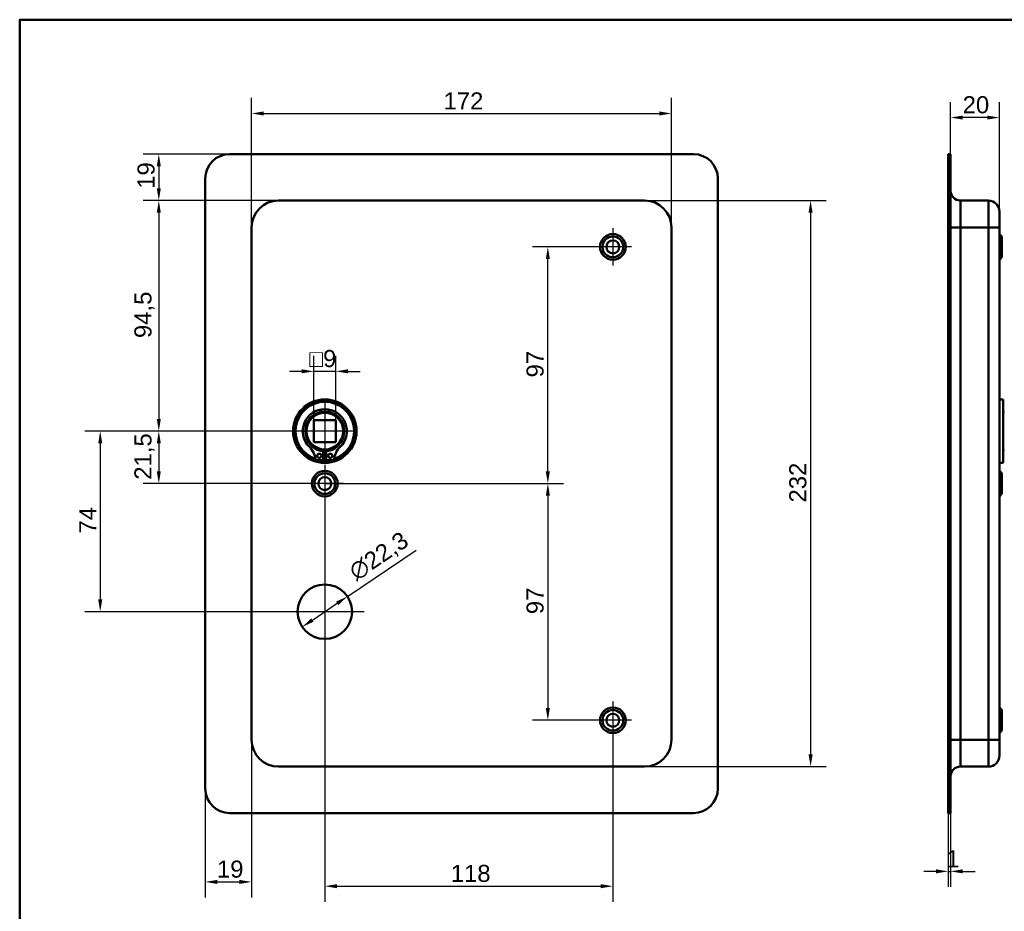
# Model space of a CAD drawing. Header units: millimetres. Extents: x 20 to 833, y 20 to 574.
# Tile 2 of 3: x 20 to 423, y 209 to 574. Entities that reach past the tile are written whole.
import ezdxf

# ---------------------------------------------------------------- set-up
doc = ezdxf.new("R2010")
doc.units = ezdxf.units.MM
doc.header["$LTSCALE"] = 2
for name, color, linetype, lineweight in [('Bemaßungen(DIN)', 7, 'Continuous', 25), ('Mittelpunktmarkierung(DIN)', 7, 'Continuous', 25), ('Sichtbare Kanten(DIN)', 7, 'Continuous', 50), ('Sichtbare tangentiale Kanten(DIN)', 7, 'Continuous', 50), ('Skizziergeometrie(DIN)', 7, 'Continuous', 50)]:
    doc.layers.add(name, color=color, linetype=linetype, lineweight=lineweight)
doc.styles.add('STANDARD-DIN~0', font='arial.ttf')
doc.dimstyles.new('CAD-LAN', dxfattribs={"dimscale": 2, "dimtxt": 3.5, "dimasz": 2.5, "dimexe": 3.175, "dimexo": 0, "dimgap": 0.8, "dimtad": 1, "dimrnd": 1e-08, "dimtxsty": 'STANDARD-DIN~0', "dimcen": 0.09, "dimdle": 10, "dimclrd": 250, "dimclre": 250, "dimclrt": 250, "dimadec": 0, "dimazin": 2, "dimtfac": 1, "dimtmove": 0, "dimatfit": 3, "dimfxl": 1, "dimtolj": 1, "dimtzin": 0, "dimlwd": 25, "dimlwe": 25, "dimarcsym": 0})

# ---------------------------------------------------------------- blocks, each defined once
blk = doc.blocks.new('Ränder Standardrahmen')
at = {"layer": 'Skizziergeometrie(DIN)', "flags": 128}
blk.add_lwpolyline([(10, 10), (10, 287), (410, 287), (410, 10), (10, 10)], dxfattribs=at)
blk = doc.blocks.new('*D8')
at = {"layer": 'Bemaßungen(DIN)', "color": 250, "linetype": 'Continuous', "lineweight": 25, "true_color": 0x3f3f3f, "transparency": 16777216}
for p, q in [((275.99, 499.89), (350.34, 499.89)), ((343.99, 494.89), (343.99, 272.89)), ((275.99, 267.89), (350.34, 267.89))]:
    blk.add_line(p, q, dxfattribs=at)
at = {"layer": 'Bemaßungen(DIN)', "color": 250, "linetype": 'Continuous', "true_color": 0x3f3f3f, "transparency": 16777216}
for points in [[(343.16, 494.89), (344.82, 494.89), (343.99, 499.89)], [(343.16, 272.89), (344.82, 272.89), (343.99, 267.89)]]:
    blk.add_solid(points, dxfattribs=at)
at = {"layer": 'Defpoints', "color": 0, "linetype": 'Continuous', "transparency": 16777216}
for p in [(275.99, 499.89), (275.99, 267.89), (343.99, 267.89)]:
    blk.add_point(p, dxfattribs=at)
at = {"layer": 'Bemaßungen(DIN)', "color": 250, "linetype": 'Continuous', "lineweight": 25, "true_color": 0x3f3f3f, "transparency": 16777216, "insert": (335.24, 376.14), "char_height": 7, "attachment_point": 1, "rotation": 90, "style": 'STANDARD-DIN~0'}
blk.add_mtext('\\A1;232', dxfattribs=at)
blk = doc.blocks.new('*D9')
at = {"layer": 'Bemaßungen(DIN)', "color": 250, "linetype": 'Continuous', "lineweight": 25, "true_color": 0x3f3f3f, "transparency": 16777216}
for p, q in [((114.99, 488.89), (114.99, 541.92)), ((286.99, 488.89), (286.99, 541.92)), ((119.99, 535.57), (281.99, 535.57))]:
    blk.add_line(p, q, dxfattribs=at)
at = {"layer": 'Bemaßungen(DIN)', "color": 250, "linetype": 'Continuous', "true_color": 0x3f3f3f, "transparency": 16777216}
for points in [[(119.99, 536.4), (119.99, 534.73), (114.99, 535.57)], [(281.99, 536.4), (281.99, 534.73), (286.99, 535.57)]]:
    blk.add_solid(points, dxfattribs=at)
at = {"layer": 'Defpoints', "color": 0, "linetype": 'Continuous', "transparency": 16777216}
for p in [(286.99, 535.57), (114.99, 488.89), (286.99, 488.89)]:
    blk.add_point(p, dxfattribs=at)
at = {"layer": 'Bemaßungen(DIN)', "color": 250, "linetype": 'Continuous', "lineweight": 25, "true_color": 0x3f3f3f, "transparency": 16777216, "insert": (193.62, 544.2), "char_height": 7, "attachment_point": 1, "style": 'STANDARD-DIN~0'}
blk.add_mtext('\\A1;172', dxfattribs=at)
blk = doc.blocks.new('*D10')
at = {"layer": 'Bemaßungen(DIN)', "color": 250, "linetype": 'Continuous', "lineweight": 25, "true_color": 0x3f3f3f, "transparency": 16777216}
for p, q in [((125.99, 499.89), (70.64, 499.89)), ((76.99, 494.89), (76.99, 410.39)), ((144.99, 405.39), (70.64, 405.39))]:
    blk.add_line(p, q, dxfattribs=at)
at = {"layer": 'Bemaßungen(DIN)', "color": 250, "linetype": 'Continuous', "true_color": 0x3f3f3f, "transparency": 16777216}
for points in [[(76.16, 494.89), (77.82, 494.89), (76.99, 499.89)], [(76.16, 410.39), (77.82, 410.39), (76.99, 405.39)]]:
    blk.add_solid(points, dxfattribs=at)
at = {"layer": 'Defpoints', "color": 0, "linetype": 'Continuous', "transparency": 16777216}
for p in [(125.99, 499.89), (76.99, 405.39), (144.99, 405.39)]:
    blk.add_point(p, dxfattribs=at)
at = {"layer": 'Bemaßungen(DIN)', "color": 250, "linetype": 'Continuous', "lineweight": 25, "true_color": 0x3f3f3f, "transparency": 16777216, "insert": (66.98, 443.53), "char_height": 7, "attachment_point": 1, "rotation": 90, "style": 'STANDARD-DIN~0'}
blk.add_mtext('\\A1;94,5', dxfattribs=at)
blk = doc.blocks.new('*D11')
at = {"layer": 'Bemaßungen(DIN)', "color": 250, "linetype": 'Continuous', "lineweight": 25, "true_color": 0x3f3f3f, "transparency": 16777216}
for p, q in [((144.99, 405.39), (70.64, 405.39)), ((76.99, 400.39), (76.99, 388.89)), ((144.99, 383.89), (70.64, 383.89))]:
    blk.add_line(p, q, dxfattribs=at)
at = {"layer": 'Bemaßungen(DIN)', "color": 250, "linetype": 'Continuous', "true_color": 0x3f3f3f, "transparency": 16777216}
for points in [[(76.16, 400.39), (77.82, 400.39), (76.99, 405.39)], [(76.16, 388.89), (77.82, 388.89), (76.99, 383.89)]]:
    blk.add_solid(points, dxfattribs=at)
at = {"layer": 'Defpoints', "color": 0, "linetype": 'Continuous', "transparency": 16777216}
for p in [(144.99, 405.39), (76.99, 383.89), (144.99, 383.89)]:
    blk.add_point(p, dxfattribs=at)
at = {"layer": 'Bemaßungen(DIN)', "color": 250, "linetype": 'Continuous', "lineweight": 25, "true_color": 0x3f3f3f, "transparency": 16777216, "insert": (66.98, 385.47), "char_height": 7, "attachment_point": 1, "rotation": 90, "style": 'STANDARD-DIN~0'}
blk.add_mtext('\\A1;21,5', dxfattribs=at)
blk = doc.blocks.new('*D12')
at = {"layer": 'Bemaßungen(DIN)', "color": 250, "linetype": 'Continuous', "lineweight": 25, "true_color": 0x3f3f3f, "transparency": 16777216}
for p, q in [((144.99, 405.39), (46.64, 405.39)), ((52.99, 400.39), (52.99, 336.39)), ((144.99, 331.39), (46.64, 331.39))]:
    blk.add_line(p, q, dxfattribs=at)
at = {"layer": 'Bemaßungen(DIN)', "color": 250, "linetype": 'Continuous', "true_color": 0x3f3f3f, "transparency": 16777216}
for points in [[(52.16, 400.39), (53.82, 400.39), (52.99, 405.39)], [(52.16, 336.39), (53.82, 336.39), (52.99, 331.39)]]:
    blk.add_solid(points, dxfattribs=at)
at = {"layer": 'Defpoints', "color": 0, "linetype": 'Continuous', "transparency": 16777216}
for p in [(144.99, 405.39), (52.99, 331.39), (144.99, 331.39)]:
    blk.add_point(p, dxfattribs=at)
at = {"layer": 'Bemaßungen(DIN)', "color": 250, "linetype": 'Continuous', "lineweight": 25, "true_color": 0x3f3f3f, "transparency": 16777216, "insert": (44.39, 363.42), "char_height": 7, "attachment_point": 1, "rotation": 90, "style": 'STANDARD-DIN~0'}
blk.add_mtext('\\A1;74', dxfattribs=at)
blk = doc.blocks.new('*D13')
at = {"layer": 'Bemaßungen(DIN)', "color": 250, "linetype": 'Continuous', "lineweight": 25, "true_color": 0x3f3f3f, "transparency": 16777216}
for p, q in [((154.23, 337.63), (182.42, 356.64)), ((139.89, 327.95), (150.09, 334.83))]:
    blk.add_line(p, q, dxfattribs=at)
at = {"layer": 'Bemaßungen(DIN)', "color": 250, "linetype": 'Continuous', "true_color": 0x3f3f3f, "transparency": 16777216}
for points in [[(149.62, 335.52), (150.55, 334.14), (154.23, 337.63)], [(139.43, 328.64), (140.36, 327.26), (135.75, 325.16)]]:
    blk.add_solid(points, dxfattribs=at)
at = {"layer": 'Defpoints', "color": 0, "linetype": 'Continuous', "transparency": 16777216}
for p in [(154.23, 337.63), (135.75, 325.16)]:
    blk.add_point(p, dxfattribs=at)
at = {"layer": 'Bemaßungen(DIN)', "color": 250, "linetype": 'Continuous', "lineweight": 25, "true_color": 0x3f3f3f, "transparency": 16777216, "insert": (153.98, 349.81), "char_height": 7, "attachment_point": 1, "rotation": 34.0063, "style": 'STANDARD-DIN~0'}
blk.add_mtext('\\A1;∅22,3', dxfattribs=at)
blk = doc.blocks.new('*D14')
at = {"layer": 'Bemaßungen(DIN)', "color": 250, "linetype": 'Continuous', "lineweight": 25, "true_color": 0x3f3f3f, "transparency": 16777216}
for p, q in [((255.34, 480.89), (230.01, 480.89)), ((236.36, 388.89), (236.36, 475.89)), ((144.99, 383.89), (242.71, 383.89))]:
    blk.add_line(p, q, dxfattribs=at)
at = {"layer": 'Bemaßungen(DIN)', "color": 250, "linetype": 'Continuous', "true_color": 0x3f3f3f, "transparency": 16777216}
for points in [[(235.52, 475.89), (237.19, 475.89), (236.36, 480.89)], [(235.52, 388.89), (237.19, 388.89), (236.36, 383.89)]]:
    blk.add_solid(points, dxfattribs=at)
at = {"layer": 'Defpoints', "color": 0, "linetype": 'Continuous', "transparency": 16777216}
for p in [(236.36, 480.89), (255.34, 480.89), (144.99, 383.89)]:
    blk.add_point(p, dxfattribs=at)
at = {"layer": 'Bemaßungen(DIN)', "color": 250, "linetype": 'Continuous', "lineweight": 25, "true_color": 0x3f3f3f, "transparency": 16777216, "insert": (227.61, 427.38), "char_height": 7, "attachment_point": 1, "rotation": 90, "style": 'STANDARD-DIN~0'}
blk.add_mtext('\\A1;97', dxfattribs=at)
blk = doc.blocks.new('*D15')
at = {"layer": 'Bemaßungen(DIN)', "color": 250, "linetype": 'Continuous', "lineweight": 25, "true_color": 0x3f3f3f, "transparency": 16777216}
for p, q in [((144.99, 383.89), (242.71, 383.89)), ((236.36, 378.89), (236.36, 291.89)), ((255.34, 286.89), (230.01, 286.89))]:
    blk.add_line(p, q, dxfattribs=at)
at = {"layer": 'Bemaßungen(DIN)', "color": 250, "linetype": 'Continuous', "true_color": 0x3f3f3f, "transparency": 16777216}
for points in [[(235.52, 378.89), (237.19, 378.89), (236.36, 383.89)], [(235.52, 291.89), (237.19, 291.89), (236.36, 286.89)]]:
    blk.add_solid(points, dxfattribs=at)
at = {"layer": 'Defpoints', "color": 0, "linetype": 'Continuous', "transparency": 16777216}
for p in [(144.99, 383.89), (236.36, 286.89), (255.34, 286.89)]:
    blk.add_point(p, dxfattribs=at)
at = {"layer": 'Bemaßungen(DIN)', "color": 250, "linetype": 'Continuous', "lineweight": 25, "true_color": 0x3f3f3f, "transparency": 16777216, "insert": (227.61, 330.38), "char_height": 7, "attachment_point": 1, "rotation": 90, "style": 'STANDARD-DIN~0'}
blk.add_mtext('\\A1;97', dxfattribs=at)
blk = doc.blocks.new('*D16')
at = {"layer": 'Bemaßungen(DIN)', "color": 250, "linetype": 'Continuous', "lineweight": 25, "true_color": 0x3f3f3f, "transparency": 16777216}
for p, q in [((144.99, 376.24), (144.99, 212.54)), ((262.99, 279.24), (262.99, 212.54)), ((149.99, 218.89), (257.99, 218.89))]:
    blk.add_line(p, q, dxfattribs=at)
at = {"layer": 'Bemaßungen(DIN)', "color": 250, "linetype": 'Continuous', "true_color": 0x3f3f3f, "transparency": 16777216}
for points in [[(149.99, 219.73), (149.99, 218.06), (144.99, 218.89)], [(257.99, 219.73), (257.99, 218.06), (262.99, 218.89)]]:
    blk.add_solid(points, dxfattribs=at)
at = {"layer": 'Defpoints', "color": 0, "linetype": 'Continuous', "transparency": 16777216}
for p in [(144.99, 376.24), (262.99, 279.24), (262.99, 218.89)]:
    blk.add_point(p, dxfattribs=at)
at = {"layer": 'Bemaßungen(DIN)', "color": 250, "linetype": 'Continuous', "lineweight": 25, "true_color": 0x3f3f3f, "transparency": 16777216, "insert": (196.58, 227.64), "char_height": 7, "attachment_point": 1, "style": 'STANDARD-DIN~0'}
blk.add_mtext('\\A1;118', dxfattribs=at)
blk = doc.blocks.new('*D17')
at = {"layer": 'Bemaßungen(DIN)', "color": 250, "linetype": 'Continuous', "lineweight": 25, "true_color": 0x3f3f3f, "transparency": 16777216}
for p, q in [((114.99, 278.89), (114.99, 214.31)), ((95.99, 258.89), (95.99, 214.31)), ((100.99, 220.66), (109.99, 220.66))]:
    blk.add_line(p, q, dxfattribs=at)
at = {"layer": 'Bemaßungen(DIN)', "color": 250, "linetype": 'Continuous', "true_color": 0x3f3f3f, "transparency": 16777216}
for points in [[(100.99, 221.49), (100.99, 219.82), (95.99, 220.66)], [(109.99, 221.49), (109.99, 219.82), (114.99, 220.66)]]:
    blk.add_solid(points, dxfattribs=at)
at = {"layer": 'Defpoints', "color": 0, "linetype": 'Continuous', "transparency": 16777216}
for p in [(114.99, 278.89), (95.99, 258.89), (114.99, 220.66)]:
    blk.add_point(p, dxfattribs=at)
at = {"layer": 'Bemaßungen(DIN)', "color": 250, "linetype": 'Continuous', "lineweight": 25, "true_color": 0x3f3f3f, "transparency": 16777216, "insert": (100.8, 229.4), "char_height": 7, "attachment_point": 1, "style": 'STANDARD-DIN~0'}
blk.add_mtext('\\A1;19', dxfattribs=at)
blk = doc.blocks.new('*D18')
at = {"layer": 'Bemaßungen(DIN)', "color": 250, "linetype": 'Continuous', "lineweight": 25, "true_color": 0x3f3f3f, "transparency": 16777216}
for p, q in [((401.34, 518.89), (401.34, 540.24)), ((421.34, 495.39), (421.34, 540.24)), ((416.34, 533.89), (406.34, 533.89))]:
    blk.add_line(p, q, dxfattribs=at)
at = {"layer": 'Bemaßungen(DIN)', "color": 250, "linetype": 'Continuous', "true_color": 0x3f3f3f, "transparency": 16777216}
for points in [[(406.34, 534.73), (406.34, 533.06), (401.34, 533.89)], [(416.34, 534.73), (416.34, 533.06), (421.34, 533.89)]]:
    blk.add_solid(points, dxfattribs=at)
at = {"layer": 'Defpoints', "color": 0, "linetype": 'Continuous', "transparency": 16777216}
for p in [(401.34, 533.89), (401.34, 518.89), (421.34, 495.39)]:
    blk.add_point(p, dxfattribs=at)
at = {"layer": 'Bemaßungen(DIN)', "color": 250, "linetype": 'Continuous', "lineweight": 25, "true_color": 0x3f3f3f, "transparency": 16777216, "insert": (406.28, 542.64), "char_height": 7, "attachment_point": 1, "style": 'STANDARD-DIN~0'}
blk.add_mtext('\\A1;20', dxfattribs=at)
blk = doc.blocks.new('*D19')
at = {"layer": 'Bemaßungen(DIN)', "color": 250, "linetype": 'Continuous', "lineweight": 25, "true_color": 0x3f3f3f, "transparency": 16777216}
for p, q in [((400.34, 248.89), (400.34, 218.63)), ((401.34, 248.89), (401.34, 218.63)), ((395.34, 224.98), (390.34, 224.98)), ((400.34, 224.98), (401.34, 224.98)), ((406.34, 224.98), (411.34, 224.98))]:
    blk.add_line(p, q, dxfattribs=at)
at = {"layer": 'Bemaßungen(DIN)', "color": 250, "linetype": 'Continuous', "true_color": 0x3f3f3f, "transparency": 16777216}
for points in [[(395.34, 225.81), (395.34, 224.15), (400.34, 224.98)], [(406.34, 225.81), (406.34, 224.15), (401.34, 224.98)]]:
    blk.add_solid(points, dxfattribs=at)
at = {"layer": 'Defpoints', "color": 0, "linetype": 'Continuous', "transparency": 16777216}
for p in [(400.34, 248.89), (401.34, 248.89), (401.34, 224.98)]:
    blk.add_point(p, dxfattribs=at)
at = {"layer": 'Bemaßungen(DIN)', "color": 250, "linetype": 'Continuous', "lineweight": 25, "true_color": 0x3f3f3f, "transparency": 16777216, "insert": (399.55, 233.61), "char_height": 7, "attachment_point": 1, "style": 'STANDARD-DIN~0'}
blk.add_mtext('\\A1;1', dxfattribs=at)
blk = doc.blocks.new('*D25')
at = {"layer": 'Bemaßungen(DIN)', "color": 250, "linetype": 'Continuous', "lineweight": 25, "true_color": 0x3f3f3f, "transparency": 16777216}
for p, q in [((140.49, 409.89), (140.49, 436.24)), ((149.49, 409.89), (149.49, 436.24)), ((135.49, 429.89), (130.49, 429.89)), ((149.49, 429.89), (140.49, 429.89)), ((154.49, 429.89), (159.49, 429.89))]:
    blk.add_line(p, q, dxfattribs=at)
at = {"layer": 'Bemaßungen(DIN)', "color": 250, "linetype": 'Continuous', "true_color": 0x3f3f3f, "transparency": 16777216}
for points in [[(135.49, 430.73), (135.49, 429.06), (140.49, 429.89)], [(154.49, 430.73), (154.49, 429.06), (149.49, 429.89)]]:
    blk.add_solid(points, dxfattribs=at)
at = {"layer": 'Defpoints', "color": 0, "linetype": 'Continuous', "transparency": 16777216}
for p in [(140.49, 429.89), (140.49, 409.89), (149.49, 409.89)]:
    blk.add_point(p, dxfattribs=at)
at = {"layer": 'Bemaßungen(DIN)', "color": 250, "linetype": 'Continuous', "lineweight": 25, "true_color": 0x3f3f3f, "transparency": 16777216, "insert": (138.62, 438.64), "char_height": 7, "attachment_point": 1, "style": 'STANDARD-DIN~0'}
blk.add_mtext('\\A1;\\fAIGDT|b0|i0;\\H7.0000;o\\fArial|b0|i0;\\H7.0000;9', dxfattribs=at)
blk = doc.blocks.new('*D26')
at = {"layer": 'Bemaßungen(DIN)', "color": 250, "linetype": 'Continuous', "lineweight": 25, "true_color": 0x3f3f3f, "transparency": 16777216}
for p, q in [((105.99, 518.89), (70.64, 518.89)), ((76.99, 513.89), (76.99, 504.89)), ((125.99, 499.89), (70.64, 499.89))]:
    blk.add_line(p, q, dxfattribs=at)
at = {"layer": 'Bemaßungen(DIN)', "color": 250, "linetype": 'Continuous', "true_color": 0x3f3f3f, "transparency": 16777216}
for points in [[(76.16, 513.89), (77.82, 513.89), (76.99, 518.89)], [(76.16, 504.89), (77.82, 504.89), (76.99, 499.89)]]:
    blk.add_solid(points, dxfattribs=at)
at = {"layer": 'Defpoints', "color": 0, "linetype": 'Continuous', "transparency": 16777216}
for p in [(105.99, 518.89), (76.99, 499.89), (125.99, 499.89)]:
    blk.add_point(p, dxfattribs=at)
at = {"layer": 'Bemaßungen(DIN)', "color": 250, "linetype": 'Continuous', "lineweight": 25, "true_color": 0x3f3f3f, "transparency": 16777216, "insert": (68.24, 504.7), "char_height": 7, "attachment_point": 1, "rotation": 90, "style": 'STANDARD-DIN~0'}
blk.add_mtext('\\A1;19', dxfattribs=at)

msp = doc.modelspace()

# ---------------------------------------------------------------- linework, layer by layer
at = {"layer": 'Mittelpunktmarkierung(DIN)', "linetype": 'Continuous'}
for p, q in [((262.989, 488.543), (262.989, 473.243)), ((270.639, 480.893), (255.339, 480.893)), ((144.989, 417.893), (144.989, 392.893)), ((157.489, 405.393), (132.489, 405.393)), ((144.989, 391.543), (144.989, 376.243)), ((152.639, 383.893), (137.339, 383.893)), ((144.989, 347.543), (144.989, 315.243)), ((161.139, 331.393), (128.839, 331.393)), ((262.989, 294.543), (262.989, 279.243)), ((270.639, 286.893), (255.339, 286.893))]:
    msp.add_line(p, q, dxfattribs=at)
at = {"layer": 'Sichtbare Kanten(DIN)'}
for p, q in [((105.989, 518.893), (295.989, 518.893)), ((400.342, 508.893), (400.342, 518.893)), ((401.342, 518.893), (400.342, 518.893)), ((401.342, 518.893), (401.342, 508.893)), ((95.989, 258.893), (95.989, 508.893)), ((305.989, 508.893), (305.989, 258.893)), ((400.342, 258.893), (400.342, 508.893)), ((401.342, 258.893), (401.342, 508.893)), ((275.989, 499.893), (125.989, 499.893)), ((405.342, 499.893), (416.842, 499.893)), ((421.342, 495.393), (421.342, 488.893)), ((114.989, 488.893), (114.989, 278.893)), ((286.989, 278.893), (286.989, 488.893)), ((421.342, 278.893), (421.342, 488.893)), ((422.342, 485.143), (421.342, 486.143)), ((422.342, 485.143), (422.342, 476.643)), ((422.342, 476.643), (421.342, 475.643)), ((422.842, 418.393), (421.342, 418.393)), ((422.842, 392.393), (422.842, 418.393)), ((423.342, 412.893), (422.842, 413.393)), ((140.489, 409.893), (140.489, 400.893)), ((149.489, 409.893), (140.489, 409.893)), ((149.489, 400.893), (149.489, 409.893)), ((140.489, 400.893), (149.489, 400.893)), ((144.373, 397.135), (144.373, 393.435)), ((145.606, 393.435), (145.606, 397.135)), ((423.342, 397.893), (422.842, 397.393)), ((144.373, 393.435), (141.349, 393.435)), ((148.63, 393.435), (145.606, 393.435)), ((422.842, 392.393), (421.342, 392.393)), ((422.342, 388.143), (421.342, 389.143)), ((422.342, 388.143), (422.342, 379.643)), ((422.342, 379.643), (421.342, 378.643)), ((422.342, 291.143), (421.342, 292.143)), ((422.342, 291.143), (422.342, 282.643)), ((422.342, 282.643), (421.342, 281.643)), ((421.342, 278.893), (421.342, 272.393)), ((125.989, 267.893), (275.989, 267.893)), ((405.342, 267.893), (416.842, 267.893)), ((400.342, 248.893), (400.342, 258.893)), ((401.342, 258.893), (401.342, 248.893)), ((295.989, 248.893), (105.989, 248.893)), ((400.342, 248.893), (401.342, 248.893))]:
    msp.add_line(p, q, dxfattribs=at)
for centre, radius in [((262.989, 480.893), 5.25), ((262.989, 480.893), 4.25), ((262.989, 480.893), 2.65), ((144.989, 405.393), 13), ((144.989, 405.393), 12.5), ((144.989, 405.393), 8), ((144.989, 405.393), 7.5), ((142.758, 395.285), 0.85), ((147.221, 395.285), 0.85), ((144.989, 383.893), 5.25), ((144.989, 383.893), 4.25), ((144.989, 383.893), 2.65), ((144.989, 331.393), 11.15), ((262.989, 286.893), 5.25), ((262.989, 286.893), 4.25), ((262.989, 286.893), 2.65)]:
    msp.add_circle(centre, radius, dxfattribs=at)
for centre, radius, start, end in [((105.989, 508.893), 10, 90, 180), ((295.989, 508.893), 10, 0, 90), ((405.342, 503.893), 4, 180, 270), ((125.989, 488.893), 11, 90, 180), ((275.989, 488.893), 11, 0, 90), ((416.842, 495.393), 4.5, 0, 90), ((144.989, 405.393), 12, 288.17213, 251.82787), ((144.989, 405.393), 9.017, 314.1409, 225.8591), ((144.989, 404.66), 7.55, 215.6871, 265.31499), ((144.989, 404.66), 7.55, 274.68501, 324.3129), ((132.667, 392.695), 8.678, 4.96705, 45.8591), ((144.989, 405.393), 8.2, 243.63056, 296.36944), ((144.989, 405.393), 9, 266.0711, 273.9289), ((157.312, 392.695), 8.678, 134.1409, 175.03295), ((144.989, 405.393), 12, 265.21102, 274.78898), ((125.989, 278.893), 11, 180, 270), ((275.989, 278.893), 11, 270, 0), ((416.842, 272.393), 4.5, 270, 0), ((405.342, 263.893), 4, 90, 180), ((105.989, 258.893), 10, 180, 270), ((295.989, 258.893), 10, 270, 0)]:
    msp.add_arc(centre, radius, start, end, dxfattribs=at)
at = {"layer": 'Sichtbare tangentiale Kanten(DIN)'}
for p, q in [((400.342, 508.893), (401.342, 508.893)), ((405.342, 499.893), (405.342, 488.893)), ((416.842, 488.893), (416.842, 499.893)), ((405.342, 488.893), (401.342, 488.893)), ((405.342, 278.893), (405.342, 488.893)), ((405.342, 488.893), (416.842, 488.893)), ((416.842, 488.893), (416.842, 278.893)), ((416.842, 488.893), (421.342, 488.893)), ((405.342, 278.893), (401.342, 278.893)), ((405.342, 278.893), (405.342, 267.893)), ((405.342, 278.893), (416.842, 278.893)), ((416.842, 267.893), (416.842, 278.893)), ((416.842, 278.893), (421.342, 278.893)), ((401.342, 258.893), (400.342, 258.893))]:
    msp.add_line(p, q, dxfattribs=at)

# ---------------------------------------------------------------- block references
at = {"xscale": 2, "yscale": 2, "zscale": 2}
msp.add_blockref('Ränder Standardrahmen', (0, 0), dxfattribs=at)

# ---------------------------------------------------------------- dimensions: what is measured, and where the dimension line sits
at = {"layer": 'Bemaßungen(DIN)', "color": 250, "linetype": 'Continuous', "lineweight": 25, "true_color": 0x3f3f3f}
for base, p1, p2, angle, override, picture, middle in [((286.989, 535.568), (114.989, 488.893), (286.989, 488.893), 180, {"dimgap": 0.8, "dimdec": 2, "dimtol": 0, "dimlim": 0, "dimtp": 0, "dimtm": 0, "dimtdec": 2, "dimtofl": 0, "dimatfit": 1}, '*D9', (200.989, 535.568)), ((401.342, 533.893), (421.342, 495.393), (401.342, 518.893), 180, {"dimgap": 0.8, "dimdec": 2, "dimtol": 0, "dimlim": 0, "dimtp": 0, "dimtm": 0, "dimtdec": 2, "dimtofl": 0, "dimatfit": 1}, '*D18', (411.342, 533.893)), ((76.989, 499.893), (105.989, 518.893), (125.989, 499.893), 270, {"dimgap": 0.8, "dimdec": 2, "dimtol": 0, "dimlim": 0, "dimtp": 0, "dimtm": 0, "dimtdec": 2, "dimtofl": 0, "dimatfit": 1}, '*D26', (76.989, 509.393)), ((76.989, 405.393), (125.989, 499.893), (144.989, 405.393), 90, {"dimgap": 0.8, "dimdec": 2, "dimtol": 0, "dimlim": 0, "dimtp": 0, "dimtm": 0, "dimtdec": 2, "dimtofl": 0, "dimatfit": 1}, '*D10', (76.989, 452.643)), ((343.989, 267.893), (275.989, 499.893), (275.989, 267.893), 90, {"dimgap": 0.8, "dimdec": 2, "dimtol": 0, "dimlim": 0, "dimtp": 0, "dimtm": 0, "dimtdec": 2, "dimtofl": 0, "dimatfit": 1}, '*D8', (343.989, 383.893)), ((236.358, 480.893), (144.989, 383.893), (255.339, 480.893), 90, {"dimgap": 0.8, "dimdec": 2, "dimtol": 0, "dimlim": 0, "dimtp": 0, "dimtm": 0, "dimtdec": 2, "dimtofl": 0, "dimatfit": 1}, '*D14', (236.358, 432.393)), ((52.989, 331.393), (144.989, 405.393), (144.989, 331.393), 90, {"dimgap": 0.8, "dimdec": 2, "dimtol": 0, "dimlim": 0, "dimtp": 0, "dimtm": 0, "dimtdec": 2, "dimtofl": 0, "dimatfit": 1}, '*D12', (52.989, 368.393)), ((76.989, 383.893), (144.989, 405.393), (144.989, 383.893), 90, {"dimgap": 0.8, "dimdec": 2, "dimtol": 0, "dimlim": 0, "dimtp": 0, "dimtm": 0, "dimtdec": 2, "dimtofl": 0, "dimatfit": 1}, '*D11', (76.989, 394.643)), ((236.358, 286.893), (144.989, 383.893), (255.339, 286.893), 90, {"dimgap": 0.8, "dimdec": 2, "dimtol": 0, "dimlim": 0, "dimtp": 0, "dimtm": 0, "dimtdec": 2, "dimtofl": 0, "dimatfit": 1}, '*D15', (236.358, 335.393)), ((262.989, 218.893), (144.989, 376.243), (262.989, 279.243), 180, {"dimgap": 0.8, "dimdec": 2, "dimtol": 0, "dimlim": 0, "dimtp": 0, "dimtm": 0, "dimtdec": 2, "dimtofl": 0, "dimatfit": 1}, '*D16', (203.989, 218.893)), ((401.342, 224.981), (400.342, 248.893), (401.342, 248.893), 180, {"dimgap": 0.8, "dimdec": 2, "dimtol": 0, "dimlim": 0, "dimtp": 0, "dimtm": 0, "dimtdec": 2, "dimtofl": 1, "dimatfit": 1}, '*D19', (400.842, 224.981))]:
    dim = msp.add_linear_dim(base=base, p1=p1, p2=p2, angle=angle, dimstyle='CAD-LAN', override=override, dxfattribs=at)
    dim.commit()
    dim.dimension.update_dxf_attribs({"geometry": picture, "text_midpoint": middle, "dimtype": 160})
dim = msp.add_linear_dim(base=(140.489, 429.893), p1=(149.489, 409.893), p2=(140.489, 409.893), angle=180, text='\\fAIGDT|b0|i0;\\H7.0000;o\\fArial|b0|i0;\\H7.0000;<>', dimstyle='CAD-LAN', override={"dimgap": 0.8, "dimdec": 2, "dimtol": 0, "dimlim": 0, "dimtp": 0, "dimtm": 0, "dimtdec": 2, "dimtofl": 1, "dimatfit": 1}, dxfattribs=at)
dim.commit()
dim.dimension.update_dxf_attribs({"geometry": '*D25', "text_midpoint": (144.989, 429.893), "dimtype": 160})
dim = msp.add_diameter_dim_2p(p1=(135.746, 325.157), p2=(154.233, 337.629), dimstyle='CAD-LAN', override={"dimgap": 0.8, "dimdec": 2, "dimlfac": 1, "dimtol": 0, "dimlim": 0, "dimtp": 0, "dimtm": 0, "dimtdec": 2, "dimatfit": 2}, dxfattribs=at)
dim.commit()
dim.dimension.update_dxf_attribs({"geometry": '*D13', "text_midpoint": (170.397, 348.535), "dimtype": 163})
dim = msp.add_linear_dim(base=(114.989, 220.655), p1=(95.989, 258.893), p2=(114.989, 278.893), dimstyle='CAD-LAN', override={"dimgap": 0.8, "dimdec": 2, "dimtol": 0, "dimlim": 0, "dimtp": 0, "dimtm": 0, "dimtdec": 2, "dimtofl": 0, "dimatfit": 1}, dxfattribs=at)
dim.commit()
dim.dimension.update_dxf_attribs({"geometry": '*D17', "text_midpoint": (105.489, 220.655), "dimtype": 160})

doc.saveas('drawing.dxf')
